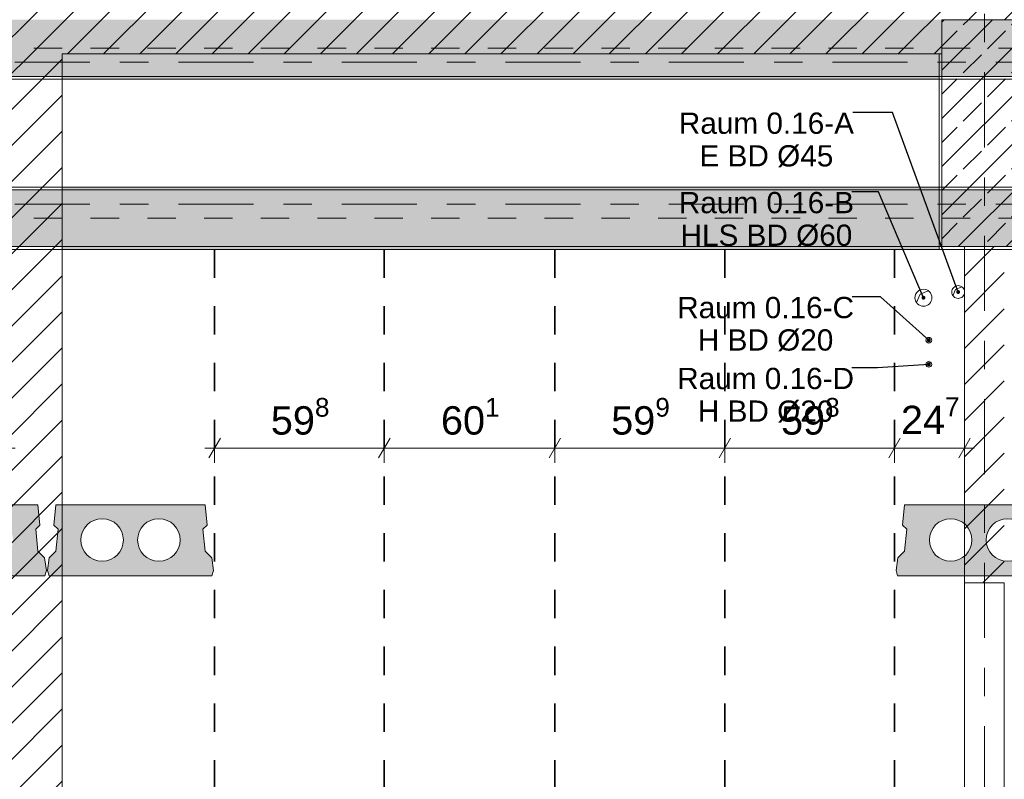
# Model space of a CAD drawing. Header units: metres. Extents: x -3.6 to 84.5, y -11 to 16.8.
# Tile 21 of 76: x 15.1 to 18.6, y 3.3 to 6. Entities that reach past the tile are written whole.
import ezdxf

# ---------------------------------------------------------------- set-up
doc = ezdxf.new("R2010")
doc.units = ezdxf.units.M
doc.header["$MEASUREMENT"] = 0
for name, pattern in [('Achse', [0.2, 0.1, -0.05, 0, -0.05]), ('Strichlinie doppelt', [0.546806, 0.264583, -0.105833, 0.070556, -0.105833]), ('Wipeout_Contour', [1, 0, -1])]:
    doc.linetypes.add(name, pattern=pattern)
for name, color, linetype in [('155 - Bemaßung_ Beschriftung.Ausbau - Deckenelemente', 7, 'Continuous'), ('451 - Universal.Achsen Raster', 7, 'Continuous'), ('605 - Struktur.Wand Innen', 7, 'Continuous'), ('607 - Struktur.Stütze', 7, 'Continuous'), ('608 - Struktur.Träger', 7, 'Continuous')]:
    doc.layers.add(name, color=color, linetype=linetype)
doc.styles.add('ERSTELLTER_STIL_2', font='txt')
doc.dimstyles.new('ERSTELLTER_STIL__1', dxfattribs={"dimtxt": 0.1, "dimasz": 0.0532, "dimexe": 0.18, "dimexo": 0.0625, "dimgap": 0, "dimtad": 1, "dimtih": 1, "dimtoh": 1, "dimzin": 0, "dimdsep": 46, "dimtxsty": 'ERSTELLTER_STIL_2', "dimblk": 'ARROWHEAD_2', "dimblk1": 'ARROWHEAD_2', "dimblk2": 'ARROWHEAD_2', "dimcen": 0.09, "dimse1": 1, "dimse2": 1, "dimclrd": 7, "dimclre": 7, "dimclrt": 7, "dimazin": 0, "dimtfac": 1, "dimtdec": 4, "dimtmove": 0, "dimatfit": 3, "dimfxl": 1, "dimtolj": 1, "dimtzin": 0, "dimarcsym": 0})
doc.dimstyles.new('ERSTELLTER_STIL__8', dxfattribs={"dimtxt": 0.18, "dimasz": 0.02736, "dimexe": 0.18, "dimexo": 0.0625, "dimgap": 0, "dimtad": 0, "dimtih": 1, "dimtoh": 1, "dimdec": 4, "dimzin": 0, "dimdsep": 46, "dimcen": 0.09, "dimadec": 0, "dimazin": 0, "dimtfac": 1, "dimtdec": 4, "dimtmove": 0, "dimatfit": 3, "dimldrblk": 'ARROWHEAD_11', "dimfxl": 1, "dimtolj": 1, "dimtzin": 0, "dimarcsym": 0})
pattern_1 = [(45, (0, 0), (-0.0636396, 0.0636396), [])]
pattern_2 = [(45, (0, 0), (-0.08485281, 0.08485281), []), (45, (-0.04243, 0.04243), (-0.08485281, 0.08485281), [0.09, -0.03])]
pattern_3 = [(45, (0, 0), (-0.01767767, 0.01767767), [0, -0.025])]

# ---------------------------------------------------------------- blocks, each defined once
blk = doc.blocks.new('*D193')
at = {"layer": '155 - Bemaßung_ Beschriftung.Ausbau - Deckenelemente', "color": 7, "linetype": 'Continuous', "lineweight": 5}
for p, q in [((15.8372, 4.525), (15.7968, 4.455)), ((15.817, 4.4375), (15.817, 4.5425)), ((16.4352, 4.525), (16.3948, 4.455)), ((16.415, 4.4375), (16.415, 4.5425)), ((15.7828, 4.49), (15.817, 4.49)), ((15.817, 4.49), (16.415, 4.49))]:
    blk.add_line(p, q, dxfattribs=at)
at = {"layer": '155 - Bemaßung_ Beschriftung.Ausbau - Deckenelemente', "color": 7, "lineweight": 5, "insert": (16.0151, 4.5083), "char_height": 0.1, "attachment_point": 7, "style": 'ERSTELLTER_STIL_2'}
blk.add_mtext('\\A1;{\\pql;\\fArial|b0|i0|c0|p38;59\\fArial|b0|i0|c0|p38;\\A1{\\H.66x;\\S8^  ;}}', dxfattribs=at)
blk = doc.blocks.new('ARROWHEAD_2')
at = {"color": 0, "linetype": 'Continuous', "lineweight": 0}
for p, q in [((-0.378, -0.655), (0.378, 0.655)), ((0, 0), (-1, 0))]:
    blk.add_line(p, q, dxfattribs=at)
blk = doc.blocks.new('*D194')
at = {"layer": '155 - Bemaßung_ Beschriftung.Ausbau - Deckenelemente', "color": 7, "linetype": 'Continuous', "lineweight": 5}
for p, q in [((16.4352, 4.525), (16.3948, 4.455)), ((16.415, 4.4375), (16.415, 4.5425)), ((17.0362, 4.525), (16.9958, 4.455)), ((17.016, 4.4375), (17.016, 4.5425)), ((16.415, 4.49), (17.016, 4.49))]:
    blk.add_line(p, q, dxfattribs=at)
at = {"layer": '155 - Bemaßung_ Beschriftung.Ausbau - Deckenelemente', "color": 7, "lineweight": 5, "insert": (16.6146, 4.5083), "char_height": 0.1, "attachment_point": 7, "style": 'ERSTELLTER_STIL_2'}
blk.add_mtext('\\A1;{\\pql;\\fArial|b0|i0|c0|p38;60\\fArial|b0|i0|c0|p38;\\A1{\\H.66x;\\S1^  ;}}', dxfattribs=at)
blk = doc.blocks.new('*D195')
at = {"layer": '155 - Bemaßung_ Beschriftung.Ausbau - Deckenelemente', "color": 7, "linetype": 'Continuous', "lineweight": 5}
for p, q in [((17.0362, 4.525), (16.9958, 4.455)), ((17.016, 4.4375), (17.016, 4.5425)), ((17.6352, 4.525), (17.5948, 4.455)), ((17.615, 4.4375), (17.615, 4.5425)), ((17.016, 4.49), (17.615, 4.49))]:
    blk.add_line(p, q, dxfattribs=at)
at = {"layer": '155 - Bemaßung_ Beschriftung.Ausbau - Deckenelemente', "color": 7, "lineweight": 5, "insert": (17.2146, 4.5083), "char_height": 0.1, "attachment_point": 7, "style": 'ERSTELLTER_STIL_2'}
blk.add_mtext('\\A1;{\\pql;\\fArial|b0|i0|c0|p38;59\\fArial|b0|i0|c0|p38;\\A1{\\H.66x;\\S9^  ;}}', dxfattribs=at)
blk = doc.blocks.new('*D196')
at = {"layer": '155 - Bemaßung_ Beschriftung.Ausbau - Deckenelemente', "color": 7, "linetype": 'Continuous', "lineweight": 5}
for p, q in [((17.6352, 4.525), (17.5948, 4.455)), ((17.615, 4.4375), (17.615, 4.5425)), ((18.2332, 4.525), (18.1928, 4.455)), ((18.213, 4.4375), (18.213, 4.5425)), ((17.615, 4.49), (18.213, 4.49))]:
    blk.add_line(p, q, dxfattribs=at)
at = {"layer": '155 - Bemaßung_ Beschriftung.Ausbau - Deckenelemente', "color": 7, "lineweight": 5, "insert": (17.8131, 4.5083), "char_height": 0.1, "attachment_point": 7, "style": 'ERSTELLTER_STIL_2'}
blk.add_mtext('\\A1;{\\pql;\\fArial|b0|i0|c0|p38;59\\fArial|b0|i0|c0|p38;\\A1{\\H.66x;\\S8^  ;}}', dxfattribs=at)
blk = doc.blocks.new('*D197')
at = {"layer": '155 - Bemaßung_ Beschriftung.Ausbau - Deckenelemente', "color": 7, "linetype": 'Continuous', "lineweight": 5}
for p, q in [((18.2332, 4.525), (18.1928, 4.455)), ((18.213, 4.4375), (18.213, 4.5425)), ((18.4398, 4.455), (18.4802, 4.525)), ((18.46, 4.4375), (18.46, 4.5425)), ((18.213, 4.49), (18.46, 4.49)), ((18.46, 4.49), (18.4942, 4.49))]:
    blk.add_line(p, q, dxfattribs=at)
at = {"layer": '155 - Bemaßung_ Beschriftung.Ausbau - Deckenelemente', "color": 7, "lineweight": 5, "insert": (18.2356, 4.51), "char_height": 0.1, "attachment_point": 7, "style": 'ERSTELLTER_STIL_2'}
blk.add_mtext('\\A1;{\\pql;\\fArial|b0|i0|c0|p38;24\\fArial|b0|i0|c0|p38;\\A1{\\H.66x;\\S7^  ;}}', dxfattribs=at)
blk = doc.blocks.new('*D254')
at = {"layer": '155 - Bemaßung_ Beschriftung.Ausbau - Deckenelemente', "color": 7, "linetype": 'Continuous', "lineweight": 5}
for p, q in [((14.6552, 4.525), (14.6148, 4.455)), ((14.635, 4.4375), (14.635, 4.5425)), ((15.0598, 4.455), (15.1002, 4.525)), ((15.08, 4.4375), (15.08, 4.5425)), ((14.635, 4.49), (15.08, 4.49)), ((15.08, 4.49), (15.1142, 4.49))]:
    blk.add_line(p, q, dxfattribs=at)
at = {"layer": '155 - Bemaßung_ Beschriftung.Ausbau - Deckenelemente', "color": 7, "lineweight": 5, "insert": (14.7566, 4.5089), "char_height": 0.1, "attachment_point": 7, "style": 'ERSTELLTER_STIL_2'}
blk.add_mtext('\\A1;{\\pql;\\fArial|b0|i0|c0|p38;44\\fArial|b0|i0|c0|p38;\\A1{\\H.66x;\\S5^  ;}}', dxfattribs=at)
blk = doc.blocks.new('ARROWHEAD_11')
at = {"color": 0, "linetype": 'Continuous', "lineweight": 0}
blk.add_line((0, 0), (-1, 0), dxfattribs=at)
at = {"color": 0, "linetype": 'Continuous', "lineweight": 0, "const_width": 0.25, "flags": 128}
blk.add_lwpolyline([(-0.125, 0, 1), (0.125, 0, 1)], format="xyb", close=True, dxfattribs=at)

msp = doc.modelspace()

# ---------------------------------------------------------------- linework, layer by layer
at = {"layer": '155 - Bemaßung_ Beschriftung.Ausbau - Deckenelemente', "color": 7, "linetype": 'Achse', "lineweight": 35}
for p, q in [((15.817, 5.19), (15.817, 0.71)), ((16.415, 5.19), (16.415, 0.71)), ((17.016, 5.19), (17.016, 0.71)), ((17.615, 5.19), (17.615, 0.71)), ((18.213, 5.19), (18.213, 0.71))]:
    msp.add_line(p, q, dxfattribs=at)
at = {"layer": '155 - Bemaßung_ Beschriftung.Ausbau - Deckenelemente', "color": 7, "linetype": 'Continuous', "lineweight": 5}
for p, q in [((18.2904, 5.0027), (18.303, 5.032)), ((18.303, 5.032), (18.3322, 5.0445)), ((18.4191, 5.027), (18.4285, 5.049)), ((18.4285, 5.049), (18.4504, 5.0584)), ((18.3258, 4.8642), (18.33, 4.874)), ((18.33, 4.874), (18.3397, 4.8782)), ((18.3258, 4.7792), (18.33, 4.789)), ((18.33, 4.789), (18.3397, 4.7932))]:
    msp.add_line(p, q, dxfattribs=at)
at = {"layer": '155 - Bemaßung_ Beschriftung.Ausbau - Deckenelemente', "color": 7, "linetype": 'Continuous', "lineweight": 9, "flags": 128}
for points in [[(18.345, 5.02, 0.414214), (18.315, 5.05, 0.414214), (18.285, 5.02, 0.414214), (18.315, 4.99, 0.414214)], [(18.46, 5.04, 0.414214), (18.4375, 5.0625, 0.414214), (18.415, 5.04, 0.414214), (18.4375, 5.0175, 0.414214)], [(18.344, 4.87, 0.414214), (18.334, 4.88, 0.414214), (18.324, 4.87, 0.414214), (18.334, 4.86, 0.414214)], [(18.344, 4.785, 0.414214), (18.334, 4.795, 0.414214), (18.324, 4.785, 0.414214), (18.334, 4.775, 0.414214)]]:
    msp.add_lwpolyline(points, format="xyb", close=True, dxfattribs=at)
at = {"layer": '155 - Bemaßung_ Beschriftung.Ausbau - Deckenelemente', "color": 7, "linetype": 'Continuous', "lineweight": 13, "flags": 128}
for points in [[(15.3455, 4.1661, 1), (15.4955, 4.1661, 1)], [(15.5455, 4.1661, 1), (15.6955, 4.1661, 1)]]:
    msp.add_lwpolyline(points, format="xyb", close=True, dxfattribs=at)
at = {"layer": '608 - Struktur.Träger', "color": 7, "linetype": 'Continuous', "lineweight": 5}
for p, q in [((18.37, 5.8), (18.37, 5.79)), ((18.37, 5.41), (18.37, 5.4)), ((18.37, 5.2), (18.37, 5.19))]:
    msp.add_line(p, q, dxfattribs=at)
at = {"layer": '608 - Struktur.Träger', "color": 7, "linetype": 'Continuous', "lineweight": 13}
msp.add_line((18.69, 5.4), (18.37, 5.4), dxfattribs=at)

# ---------------------------------------------------------------- texts
at = {"layer": '155 - Bemaßung_ Beschriftung.Ausbau - Deckenelemente', "color": 7, "linetype": 'Continuous', "lineweight": 9, "char_height": 0.075, "attachment_point": 2, "style": 'ERSTELLTER_STIL_2'}
for s, insert, line_spacing_factor in [('\\A1;{\\pqc;\\fArial|b0|i0|c0|p38;Raum 0.16-A\\P\\pqc;\\fArial|b0|i0|c0|p38;E BD\\fArial|b0|i0|c0|p38; Ø\\fArial|b0|i0|c0|p38;45}', (17.7616, 5.6727), 0.920251), ('\\A1;{\\pqc;\\fArial|b0|i0|c0|p38;Raum 0.16-B\\P\\pqc;\\fArial|b0|i0|c0|p38;HLS BD\\fArial|b0|i0|c0|p38; Ø\\fArial|b0|i0|c0|p38;60}', (17.7616, 5.3928), 0.920251), ('\\A1;{\\pqc;\\fArial|b0|i0|c0|p38;Raum 0.16-C\\P\\pqc;\\fArial|b0|i0|c0|p38;H BD\\fArial|b0|i0|c0|p38; Ø\\fArial|b0|i0|c0|p38;20}', (17.7588, 5.0228), 0.913298), ('\\A1;{\\pqc;\\fArial|b0|i0|c0|p38;Raum 0.16-D\\P\\pqc;\\fArial|b0|i0|c0|p38;H BD\\fArial|b0|i0|c0|p38; Ø\\fArial|b0|i0|c0|p38;20}', (17.7588, 4.7728), 0.920251)]:
    msp.add_mtext(s, dxfattribs=dict(at, insert=insert, line_spacing_factor=line_spacing_factor))

# ---------------------------------------------------------------- dimensions: what is measured, and where the dimension line sits
at = {"layer": '155 - Bemaßung_ Beschriftung.Ausbau - Deckenelemente', "color": 7, "linetype": 'Continuous', "lineweight": 5}
for base, p1, p2, picture, middle in [((16.415, 4.49), (15.817, 5.19), (16.415, 5.19), '*D193', (16.2264, 4.56)), ((17.016, 4.49), (16.415, 5.19), (17.016, 5.19), '*D194', (16.8259, 4.56)), ((17.615, 4.49), (17.016, 5.19), (17.615, 5.19), '*D195', (17.4259, 4.56)), ((18.213, 4.49), (17.615, 5.19), (18.213, 5.19), '*D196', (18.0244, 4.56))]:
    dim = msp.add_linear_dim(base=base, p1=p1, p2=p2, dimstyle='ERSTELLTER_STIL__1', dxfattribs=at)
    dim.commit()
    dim.dimension.update_dxf_attribs({"geometry": picture, "text_midpoint": middle, "dimtype": 160})

# ---------------------------------------------------------------- leaders
at = {"layer": '155 - Bemaßung_ Beschriftung.Ausbau - Deckenelemente', "color": 7, "linetype": 'Continuous', "lineweight": 9, "annotation_type": 0, "has_hookline": 1, "hookline_direction": 1}
for points, text_width in [([(18.315, 5.02), (18.1566, 5.3928), (18.0631, 5.3928)], 0.6029), ([(18.334, 4.87), (18.164, 5.0228), (18.0639, 5.0228)], 0.6101), ([(18.334, 4.785), (18.1531, 4.7728), (18.0632, 4.7728)], 0.6087)]:
    msp.add_leader(points, dimstyle='ERSTELLTER_STIL__8', dxfattribs=dict(at, text_width=text_width))

# ---------------------------------------------------------------- wipeouts: each hides what was drawn before it
at = {"color": 254, "linetype": 'Wipeout_Contour', "lineweight": 0, "ltscale": 65.192891}
msp.add_wipeout([(14.84, 6.86), (14.84, 5.925), (15.13, 5.925), (15.13, 6.86)], dxfattribs=at).dxf.layer = '605 - Struktur.Wand Innen'
at = {"color": 254, "linetype": 'Wipeout_Contour', "lineweight": 0, "ltscale": 116.540966}
msp.add_wipeout([(18.42, 6.13), (18.42, 6), (18.68, 6), (18.68, 5.88), (18.71, 5.88), (18.71, 6.13)], dxfattribs=at).dxf.layer = '605 - Struktur.Wand Innen'
at = {"color": 254, "linetype": 'Wipeout_Contour', "lineweight": 0, "ltscale": 62.893342}
msp.add_wipeout([(15.08, 5.88), (15.08, 0.435), (15.28, 0.435), (15.28, 5.88)], dxfattribs=at).dxf.layer = '605 - Struktur.Wand Innen'

# ---------------------------------------------------------------- next in the draw order: hatches: boundary and pattern name
at = {"layer": '155 - Bemaßung_ Beschriftung.Ausbau - Deckenelemente', "linetype": 'Continuous', "lineweight": 0, "true_color": 0x575757}
h = msp.add_hatch(color=251, dxfattribs=at)
h.paths.add_polyline_path([(14.6687, 4.29), (14.6618, 4.2187), (14.6764, 4.2041), (14.6687, 4.1266), (14.6454, 4.1033), (14.639, 4.0583), (14.6444, 4.04), (15.2186, 4.04), (15.224, 4.0583), (15.2176, 4.1033), (15.1943, 4.1266), (15.1866, 4.2041), (15.2012, 4.2187), (15.1943, 4.29)])
h.paths.add_polyline_path([(14.7565, 4.1661, 1), (14.9065, 4.1661, 1)], flags=0)
h.paths.add_polyline_path([(14.9565, 4.1661, 1), (15.1065, 4.1661, 1)], flags=0)
h = msp.add_hatch(color=251, dxfattribs=at)
h.paths.add_polyline_path([(15.2577, 4.29), (15.2508, 4.2187), (15.2654, 4.2041), (15.2577, 4.1266), (15.2344, 4.1033), (15.228, 4.0583), (15.2334, 4.04), (15.8076, 4.04), (15.813, 4.0583), (15.8066, 4.1033), (15.7833, 4.1266), (15.7756, 4.2041), (15.7902, 4.2187), (15.7833, 4.29)])
h.paths.add_polyline_path([(15.3455, 4.1661, 1), (15.4955, 4.1661, 1)], flags=0)
h.paths.add_polyline_path([(15.5455, 4.1661, 1), (15.6955, 4.1661, 1)], flags=0)
at = {"layer": '605 - Struktur.Wand Innen', "linetype": 'Continuous', "lineweight": 0, "true_color": 0x000000}
h = msp.add_hatch(dxfattribs=at)
h.set_pattern_fill('MW_Ziegel_0001', color=18, style=0, pattern_type=2)
h.set_pattern_definition(pattern_1)
h.paths.add_polyline_path([(14.84, 6.86), (14.84, 5.925), (15.13, 5.925), (15.13, 6.86)])
h = msp.add_hatch(dxfattribs=at)
h.set_pattern_fill('MW_Ziegel_0001', color=18, style=0, pattern_type=2)
h.set_pattern_definition(pattern_1)
h.paths.add_polyline_path([(18.42, 6.13), (18.42, 6), (18.68, 6), (18.68, 5.88), (18.71, 5.88), (18.71, 6.13)])
h = msp.add_hatch(dxfattribs=at)
h.set_pattern_fill('MW_Ziegel_0001', color=18, style=0, pattern_type=2)
h.set_pattern_definition(pattern_1)
h.paths.add_polyline_path([(15.08, 5.88), (15.08, 0.435), (15.28, 0.435), (15.28, 5.88)])
at = {"layer": '608 - Struktur.Träger', "linetype": 'Continuous', "lineweight": 0, "true_color": 0x000000}
h = msp.add_hatch(dxfattribs=at)
h.set_pattern_fill('Gips_0001', color=18, style=0, pattern_type=2)
h.set_pattern_definition(pattern_3)
h.paths.add_polyline_path([(15.28, 5.79), (18.37, 5.79), (18.37, 5.8), (15.28, 5.8)])
h = msp.add_hatch(dxfattribs=at)
h.set_pattern_fill('Gips_0001', color=18, style=0, pattern_type=2)
h.set_pattern_definition(pattern_3)
h.paths.add_polyline_path([(15.28, 5.4), (18.37, 5.4), (18.37, 5.41), (15.28, 5.41)])
h = msp.add_hatch(dxfattribs=at)
h.set_pattern_fill('Gips_0001', color=18, style=0, pattern_type=2)
h.set_pattern_definition(pattern_3)
h.paths.add_polyline_path([(18.37, 5.2), (15.28, 5.2), (15.28, 5.19), (18.37, 5.19)])

# ---------------------------------------------------------------- next in the draw order: linework, layer by layer
at = {"layer": '155 - Bemaßung_ Beschriftung.Ausbau - Deckenelemente', "color": 7, "linetype": 'Continuous', "lineweight": 13, "flags": 128}
for points in [[(14.6687, 4.29), (14.6618, 4.2187), (14.6764, 4.2041), (14.6687, 4.1266), (14.6454, 4.1033), (14.639, 4.0583), (14.6444, 4.04), (15.2186, 4.04), (15.224, 4.0583), (15.2176, 4.1033), (15.1943, 4.1266), (15.1866, 4.2041), (15.2012, 4.2187), (15.1943, 4.29)], [(15.2577, 4.29), (15.2508, 4.2187), (15.2654, 4.2041), (15.2577, 4.1266), (15.2344, 4.1033), (15.228, 4.0583), (15.2334, 4.04), (15.8076, 4.04), (15.813, 4.0583), (15.8066, 4.1033), (15.7833, 4.1266), (15.7756, 4.2041), (15.7902, 4.2187), (15.7833, 4.29)]]:
    msp.add_lwpolyline(points, close=True, dxfattribs=at)
at = {"layer": '451 - Universal.Achsen Raster', "color": 160, "linetype": 'Strichlinie doppelt', "lineweight": 9, "true_color": 0x3232ff}
for p, q in [((64.935, 5.85), (-3.175, 5.85)), ((64.935, 5.35), (-3.175, 5.35))]:
    msp.add_line(p, q, dxfattribs=at)
at = {"layer": '605 - Struktur.Wand Innen', "color": 7, "linetype": 'Continuous', "lineweight": 18, "flags": 128}
msp.add_lwpolyline([(15.28, 0.435), (15.28, 5.88)], dxfattribs=at)
at = {"layer": '608 - Struktur.Träger', "color": 7, "linetype": 'Continuous', "lineweight": 5}
for p, q in [((15.28, 5.8), (15.28, 5.79)), ((18.37, 5.79), (15.28, 5.79)), ((15.28, 5.41), (15.28, 5.4)), ((18.37, 5.41), (15.28, 5.41)), ((15.28, 5.2), (15.28, 5.19)), ((18.37, 5.19), (15.28, 5.19))]:
    msp.add_line(p, q, dxfattribs=at)
at = {"layer": '608 - Struktur.Träger', "color": 7, "linetype": 'Continuous', "lineweight": 13}
for p, q in [((0.38, 5.79), (61.88, 5.79)), ((0.38, 5.41), (61.88, 5.41)), ((15.28, 5.4), (15.08, 5.4)), ((18.37, 5.4), (15.28, 5.4))]:
    msp.add_line(p, q, dxfattribs=at)
at = {"layer": '608 - Struktur.Träger', "color": 7, "linetype": 'Achse', "lineweight": 9}
msp.add_line((0.38, 5.3), (61.88, 5.3), dxfattribs=at)
at = {"layer": '608 - Struktur.Träger', "color": 7, "linetype": 'Continuous', "lineweight": 13, "flags": 128}
msp.add_lwpolyline([(33.09, 5.8), (32.77, 5.8), (25.89, 5.8), (25.57, 5.8), (22.21, 5.8), (22.06, 5.8), (18.69, 5.8), (18.37, 5.8), (15.28, 5.8), (15.08, 5.8), (11.49, 5.8), (11.17, 5.8), (7.89, 5.8), (7.57, 5.8), (0.69, 5.8), (0.38, 5.8)], dxfattribs=at)

# ---------------------------------------------------------------- next in the draw order: dimensions: what is measured, and where the dimension line sits
at = {"layer": '155 - Bemaßung_ Beschriftung.Ausbau - Deckenelemente', "color": 7, "linetype": 'Continuous', "lineweight": 5}
dim = msp.add_linear_dim(base=(15.0799889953, 4.4899822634), p1=(14.6349889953, 5.1899822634), p2=(15.0799889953, 5.805), dimstyle='ERSTELLTER_STIL__1', dxfattribs=at)
dim.commit()
dim.dimension.update_dxf_attribs({"geometry": '*D254', "text_midpoint": (14.9678552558, 4.5599822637), "dimtype": 160})

# ---------------------------------------------------------------- next in the draw order: wipeouts: each hides what was drawn before it
at = {"color": 254, "linetype": 'Wipeout_Contour', "lineweight": 0, "ltscale": 76.421554}
msp.add_wipeout([(18.46, 5.2), (18.46, 4.015), (18.6, 4.015), (18.6, 5.2)], dxfattribs=at).dxf.layer = '605 - Struktur.Wand Innen'

# ---------------------------------------------------------------- next in the draw order: hatches: boundary and pattern name
at = {"layer": '155 - Bemaßung_ Beschriftung.Ausbau - Deckenelemente', "linetype": 'Continuous', "lineweight": 0, "true_color": 0x575757}
h = msp.add_hatch(color=251, dxfattribs=at)
h.paths.add_polyline_path([(18.2482, 4.29), (18.2413, 4.2187), (18.2559, 4.2041), (18.2482, 4.1266), (18.2249, 4.1033), (18.2185, 4.0583), (18.2239, 4.04), (18.7981, 4.04), (18.8035, 4.0583), (18.7971, 4.1033), (18.7738, 4.1266), (18.7661, 4.2041), (18.7807, 4.2187), (18.7738, 4.29)])
h.paths.add_polyline_path([(18.336, 4.1661, 1), (18.486, 4.1661, 1)], flags=0)
h.paths.add_polyline_path([(18.536, 4.1661, 1), (18.686, 4.1661, 1)], flags=0)
at = {"layer": '605 - Struktur.Wand Innen', "linetype": 'Continuous', "lineweight": 0, "true_color": 0x000000}
h = msp.add_hatch(dxfattribs=at)
h.set_pattern_fill('MW_Ziegel_0001', color=18, style=0, pattern_type=2)
h.set_pattern_definition(pattern_1)
h.paths.add_polyline_path([(18.46, 5.2), (18.46, 4.015), (18.6, 4.015), (18.6, 5.2)])
at = {"layer": '608 - Struktur.Träger', "linetype": 'Continuous', "lineweight": 0, "true_color": 0x000000}
h = msp.add_hatch(dxfattribs=at)
h.set_pattern_fill('Beton__Stahlbeton_0001', color=18, style=0, pattern_type=2)
h.set_pattern_definition(pattern_2)
h.paths.add_polyline_path([(0.69, 5.4), (0.38, 5.4), (0.38, 5.2), (0.69, 5.2), (7.57, 5.2), (7.89, 5.2), (11.17, 5.2), (11.49, 5.2), (15.08, 5.2), (15.28, 5.2), (18.37, 5.2), (18.69, 5.2), (22.06, 5.2), (22.21, 5.2), (25.57, 5.2), (25.89, 5.2), (29.26, 5.2), (29.39, 5.2), (32.77, 5.2), (33.09, 5.2), (36.415, 5.2), (36.59, 5.2), (39.97, 5.2), (40.29, 5.2), (43.71, 5.2), (43.87, 5.2), (47.17, 5.2), (47.49, 5.2), (50.85, 5.2), (51, 5.2), (54.37, 5.2), (54.69, 5.2), (58.06, 5.2), (58.19, 5.2), (61.57, 5.2), (61.88, 5.2), (61.88, 5.4), (61.57, 5.4), (58.19, 5.4), (58.06, 5.4), (54.69, 5.4), (54.37, 5.4), (51, 5.4), (50.85, 5.4), (47.49, 5.4), (47.17, 5.4), (43.87, 5.4), (43.71, 5.4), (40.29, 5.4), (39.97, 5.4), (36.59, 5.4), (36.415, 5.4), (33.09, 5.4), (32.77, 5.4), (29.39, 5.4), (29.26, 5.4), (25.89, 5.4), (25.57, 5.4), (22.21, 5.4), (22.06, 5.4), (18.69, 5.4), (18.37, 5.4), (15.28, 5.4), (15.08, 5.4), (11.49, 5.4), (11.17, 5.4), (7.89, 5.4), (7.57, 5.4)])

# ---------------------------------------------------------------- next in the draw order: linework, layer by layer
at = {"layer": '155 - Bemaßung_ Beschriftung.Ausbau - Deckenelemente', "color": 7, "linetype": 'Continuous', "lineweight": 13, "flags": 128}
msp.add_lwpolyline([(18.2482, 4.29), (18.2413, 4.2187), (18.2559, 4.2041), (18.2482, 4.1266), (18.2249, 4.1033), (18.2185, 4.0583), (18.2239, 4.04), (18.7981, 4.04), (18.8035, 4.0583), (18.7971, 4.1033), (18.7738, 4.1266), (18.7661, 4.2041), (18.7807, 4.2187), (18.7738, 4.29)], close=True, dxfattribs=at)
for points in [[(18.336, 4.1661, 1), (18.486, 4.1661, 1)], [(18.536, 4.1661, 1), (18.686, 4.1661, 1)]]:
    msp.add_lwpolyline(points, format="xyb", close=True, dxfattribs=at)
at = {"layer": '451 - Universal.Achsen Raster', "color": 160, "linetype": 'Strichlinie doppelt', "lineweight": 9, "true_color": 0x3232ff}
msp.add_line((18.53, -10.585), (18.53, 16.355), dxfattribs=at)
at = {"layer": '605 - Struktur.Wand Innen', "color": 7, "linetype": 'Continuous', "lineweight": 18}
msp.add_line((18.46, 4.015), (18.6, 4.015), dxfattribs=at)
at = {"layer": '605 - Struktur.Wand Innen', "color": 7, "linetype": 'Continuous', "lineweight": 13}
for p, q in [((18.46, 4.015), (18.46, 3.145)), ((18.6, 3.145), (18.6, 4.015))]:
    msp.add_line(p, q, dxfattribs=at)
at = {"layer": '605 - Struktur.Wand Innen', "color": 7, "linetype": 'Continuous', "lineweight": 18, "flags": 128}
msp.add_lwpolyline([(18.46, 5.2), (18.46, 4.015)], dxfattribs=at)
at = {"layer": '608 - Struktur.Träger', "color": 7, "linetype": 'Continuous', "lineweight": 13}
msp.add_line((0.38, 5.19), (61.88, 5.19), dxfattribs=at)
at = {"layer": '608 - Struktur.Träger', "color": 7, "linetype": 'Continuous', "lineweight": 13, "flags": 128}
msp.add_lwpolyline([(33.09, 5.2), (32.77, 5.2), (29.39, 5.2), (29.26, 5.2), (25.89, 5.2), (25.57, 5.2), (22.21, 5.2), (22.06, 5.2), (18.69, 5.2), (18.37, 5.2), (15.28, 5.2), (15.08, 5.2), (11.49, 5.2), (11.17, 5.2), (7.89, 5.2), (7.57, 5.2), (0.69, 5.2), (0.38, 5.2)], dxfattribs=at)

# ---------------------------------------------------------------- next in the draw order: dimensions: what is measured, and where the dimension line sits
at = {"layer": '155 - Bemaßung_ Beschriftung.Ausbau - Deckenelemente', "color": 7, "linetype": 'Continuous', "lineweight": 5}
dim = msp.add_linear_dim(base=(18.46, 4.49), p1=(18.213, 5.19), p2=(18.46, 5.2), dimstyle='ERSTELLTER_STIL__1', dxfattribs=at)
dim.commit()
dim.dimension.update_dxf_attribs({"geometry": '*D197', "text_midpoint": (18.4469, 4.56), "dimtype": 160})

# ---------------------------------------------------------------- next in the draw order: leaders
at = {"layer": '155 - Bemaßung_ Beschriftung.Ausbau - Deckenelemente', "color": 7, "linetype": 'Continuous', "lineweight": 9, "annotation_type": 0, "has_hookline": 1, "hookline_direction": 1, "text_width": 0.6086}
msp.add_leader([(18.4375, 5.04), (18.2063, 5.6727), (18.0659, 5.6727)], dimstyle='ERSTELLTER_STIL__8', dxfattribs=at)

# ---------------------------------------------------------------- next in the draw order: wipeouts: each hides what was drawn before it
at = {"color": 254, "linetype": 'Wipeout_Contour', "lineweight": 0, "ltscale": 109.003545}
msp.add_wipeout([(15.13, 6.13), (15.13, 5.88), (18.38, 5.88), (18.38, 6), (18.42, 6), (18.42, 6.13)], dxfattribs=at).dxf.layer = '605 - Struktur.Wand Innen'

# ---------------------------------------------------------------- next in the draw order: hatches: boundary and pattern name
at = {"layer": '605 - Struktur.Wand Innen', "linetype": 'Continuous', "lineweight": 0, "true_color": 0x000000}
h = msp.add_hatch(dxfattribs=at)
h.set_pattern_fill('MW_Ziegel_0001', color=18, style=0, pattern_type=2)
h.set_pattern_definition(pattern_1)
h.paths.add_polyline_path([(15.13, 6.13), (15.13, 5.88), (18.38, 5.88), (18.38, 6), (18.42, 6), (18.42, 6.13)])
at = {"layer": '607 - Struktur.Stütze', "linetype": 'Continuous', "lineweight": 0, "true_color": 0x000000}
h = msp.add_hatch(dxfattribs=at)
h.set_pattern_fill('Beton__Stahlbeton_0001', color=18, style=0, pattern_type=2)
h.set_pattern_definition(pattern_2)
h.paths.add_polyline_path([(18.38, 5.2), (18.68, 5.2), (18.68, 6), (18.38, 6)])
h = msp.add_hatch(dxfattribs=at)
h.set_pattern_fill('Gips_0001', color=18, style=0, pattern_type=2)
h.set_pattern_definition(pattern_3)
h.paths.add_polyline_path([(18.37, 5.19), (18.46, 5.19), (18.46, 5.2), (18.38, 5.2), (18.38, 5.88), (18.37, 5.88)])
at = {"layer": '608 - Struktur.Träger', "linetype": 'Continuous', "lineweight": 0, "true_color": 0x000000}
h = msp.add_hatch(dxfattribs=at)
h.set_pattern_fill('Beton__Stahlbeton_0001', color=18, style=0, pattern_type=2)
h.set_pattern_definition(pattern_2)
h.paths.add_polyline_path([(0.69, 6), (0.38, 6), (0.38, 5.8), (0.69, 5.8), (7.57, 5.8), (7.89, 5.8), (11.17, 5.8), (11.49, 5.8), (15.08, 5.8), (15.28, 5.8), (18.37, 5.8), (18.69, 5.8), (22.06, 5.8), (22.21, 5.8), (25.57, 5.8), (25.89, 5.8), (32.77, 5.8), (33.09, 5.8), (36.415, 5.8), (36.59, 5.8), (39.97, 5.8), (43.87, 5.8), (47.17, 5.8), (47.49, 5.8), (54.37, 5.8), (54.69, 5.8), (61.57, 5.8), (61.88, 5.8), (61.88, 6), (61.57, 6), (54.69, 6), (54.37, 6), (47.49, 6), (47.17, 6), (43.87, 6), (39.54, 6), (38.47, 6), (38.13, 6), (33.09, 6), (32.77, 6), (25.89, 6), (25.57, 6), (18.71, 6), (14.84, 6), (11.76, 6), (11.51, 6), (11.49, 6), (11.17, 6), (7.89, 6), (7.57, 6)])

# ---------------------------------------------------------------- next in the draw order: linework, layer by layer
at = {"layer": '605 - Struktur.Wand Innen', "color": 7, "linetype": 'Continuous', "lineweight": 18, "flags": 128}
msp.add_lwpolyline([(15.28, 5.88), (18.38, 5.88)], dxfattribs=at)
at = {"layer": '607 - Struktur.Stütze', "color": 7, "linetype": 'Continuous', "lineweight": 13, "flags": 128}
msp.add_lwpolyline([(18.38, 5.2), (18.68, 5.2), (18.68, 6), (18.38, 6)], close=True, dxfattribs=at)
at = {"layer": '607 - Struktur.Stütze', "color": 7, "linetype": 'Continuous', "lineweight": 5, "flags": 128}
msp.add_lwpolyline([(18.37, 5.88), (18.37, 5.19), (18.46, 5.19)], dxfattribs=at)
at = {"layer": '608 - Struktur.Träger', "color": 7, "linetype": 'Achse', "lineweight": 9}
msp.add_line((0.38, 5.9), (61.88, 5.9), dxfattribs=at)

doc.saveas('drawing.dxf')
